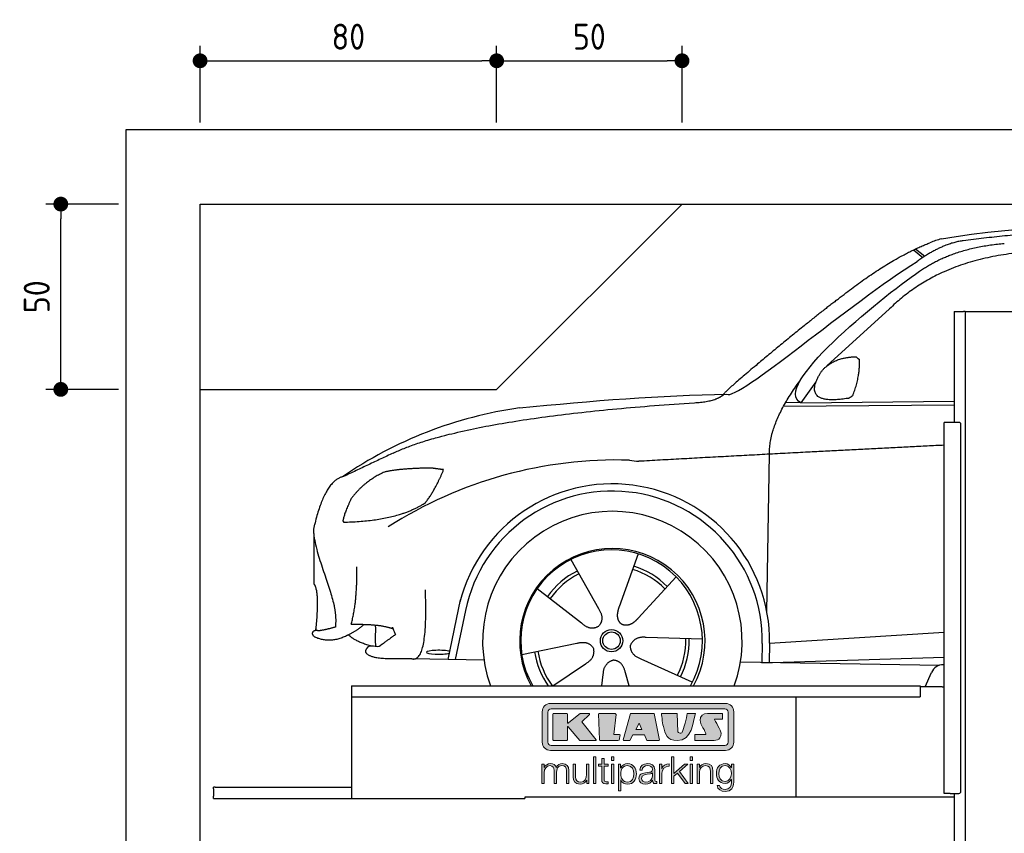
# Model space of a CAD drawing. Header units: millimetres. Extents: x -287 to 6264, y -493 to 3898.
# Tile 2 of 3: x -287 to 2369, y 1702 to 3898. Entities that reach past the tile are written whole.
import ezdxf

# ---------------------------------------------------------------- set-up
doc = ezdxf.new("R2010")
doc.units = ezdxf.units.MM
for name, color, linetype in [('4', 3, 'Continuous'), ('5', 3, 'Continuous'), ('Car', 10, 'Continuous'), ('Logo', 7, 'Continuous')]:
    doc.layers.add(name, color=color, linetype=linetype)
doc.styles.get("Standard").update_dxf_attribs({"font": 'ISOCP.SHX'})
doc.dimstyles.new('GEN-ISO$0', dxfattribs={"dimscale": 20, "dimtxt": 3.5, "dimasz": 2, "dimexe": 2, "dimexo": 1, "dimgap": 1.5, "dimtad": 1, "dimdec": 1, "dimlfac": 0.1, "dimdsep": 46, "dimtxsty": 'Standard', "dimblk": 'PUNKT', "dimcen": 2, "dimclrd": 256, "dimclre": 256, "dimclrt": 2, "dimadec": 0, "dimazin": 0, "dimtp": 0.1, "dimtm": 0.1, "dimtfac": 0.71, "dimtdec": 1, "dimtmove": 2, "dimatfit": 3, "dimldrblk": 'PUNKT', "dimfxl": 0, "dimtolj": 1, "dimarcsym": 0})

# ---------------------------------------------------------------- blocks, each defined once
blk = doc.blocks.new('PUNKT')
at = {"layer": '4', "color": 0, "linetype": 'ByBlock'}
blk.add_line((-0.5, 0), (-1, 0), dxfattribs=at)
at = {"layer": '4', "color": 0, "linetype": 'ByBlock', "const_width": 0.5}
blk.add_lwpolyline([(-0.25, 0, 1), (0.25, 0, 1)], format="xyb", close=True, dxfattribs=at)
blk = doc.blocks.new('*D4')
at = {"layer": '5', "lineweight": -2}
for p, q in [((-20, 3400), (-215.7, 3400)), ((-175.7, 2940), (-175.7, 3360)), ((-20, 2900), (-215.7, 2900))]:
    blk.add_line(p, q, dxfattribs=at)
at = {"layer": 'DEFPOINTS', "color": 0}
for p in [(-175.7, 3400), (0, 3400), (0, 2900)]:
    blk.add_point(p, dxfattribs=at)
at = {"layer": '5', "lineweight": -2, "xscale": 40, "yscale": 40, "zscale": 40}
for p, rotation in [((-175.7, 3400), 90), ((-175.7, 2900), 270)]:
    blk.add_blockref('PUNKT', p, dxfattribs=dict(at, rotation=rotation))
at = {"layer": '5', "color": 2, "insert": (-240.7, 3150), "char_height": 70, "attachment_point": 5, "rotation": 90}
blk.add_mtext('\\A1;50', dxfattribs=at)
blk = doc.blocks.new('*D5')
at = {"layer": '5', "lineweight": -2}
for p, q in [((200, 3620), (200, 3826.7)), ((1000, 3620), (1000, 3826.7)), ((240, 3786.7), (960, 3786.7))]:
    blk.add_line(p, q, dxfattribs=at)
at = {"layer": 'DEFPOINTS', "color": 0}
for p in [(1000, 3786.7), (200, 3600), (1000, 3600)]:
    blk.add_point(p, dxfattribs=at)
at = {"layer": '5', "lineweight": -2, "xscale": 40, "yscale": 40, "zscale": 40, "rotation": 180}
blk.add_blockref('PUNKT', (200, 3786.7), dxfattribs=at)
at = {"layer": '5', "lineweight": -2, "xscale": 40, "yscale": 40, "zscale": 40}
blk.add_blockref('PUNKT', (1000, 3786.7), dxfattribs=at)
at = {"layer": '5', "color": 2, "insert": (600, 3851.7), "char_height": 70, "attachment_point": 5}
blk.add_mtext('\\A1;80', dxfattribs=at)
blk = doc.blocks.new('*D6')
at = {"layer": '5', "lineweight": -2}
for p, q in [((1000, 3620), (1000, 3826.7)), ((1500, 3620), (1500, 3826.7)), ((1040, 3786.7), (1460, 3786.7))]:
    blk.add_line(p, q, dxfattribs=at)
at = {"layer": 'DEFPOINTS', "color": 0}
for p in [(1500, 3786.7), (1000, 3600), (1500, 3600)]:
    blk.add_point(p, dxfattribs=at)
at = {"layer": '5', "lineweight": -2, "xscale": 40, "yscale": 40, "zscale": 40, "rotation": 180}
blk.add_blockref('PUNKT', (1000, 3786.7), dxfattribs=at)
at = {"layer": '5', "lineweight": -2, "xscale": 40, "yscale": 40, "zscale": 40}
blk.add_blockref('PUNKT', (1500, 3786.7), dxfattribs=at)
at = {"layer": '5', "color": 2, "insert": (1250, 3851.7), "char_height": 70, "attachment_point": 5}
blk.add_mtext('\\A1;50', dxfattribs=at)
blk = doc.blocks.new('KLAUS')
at = {"layer": 'Logo'}
h = blk.add_hatch(color=8, dxfattribs=at)
h.dxf.hatch_style = 2
edge = h.paths.add_edge_path()
edge.add_spline(control_points=[(3.6, 29.09), (2.88, 29.09), (2.3, 28.51), (2.3, 27.8), (2.3, 27.8), (2.3, 16.11), (2.3, 16.11), (2.3, 15.39), (2.88, 14.81), (3.6, 14.81), (3.6, 14.81), (71.16, 14.81), (71.16, 14.81), (71.88, 14.81), (72.46, 15.39), (72.46, 16.11), (72.46, 16.11), (72.46, 27.8), (72.46, 27.8), (72.46, 28.51), (71.88, 29.09), (71.16, 29.09), (71.16, 29.09), (3.6, 29.09), (3.6, 29.09), (3.6, 29.09), (3.6, 29.09), (3.6, 29.09)], knot_values=[0, 0, 0, 0, 1, 1, 1, 2, 2, 2, 3, 3, 3, 4, 4, 4, 5, 5, 5, 6, 6, 6, 7, 7, 7, 8, 8, 8, 9, 9, 9, 9], degree=3, periodic=0)
edge = h.paths.add_edge_path()
edge.add_spline(control_points=[(3.35, 31.23), (3.35, 31.23), (71.47, 31.23), (71.47, 31.23), (73.26, 31.23), (74.71, 29.77), (74.71, 27.99), (74.71, 27.99), (74.71, 16.17), (74.71, 16.17), (74.71, 14.38), (73.26, 12.93), (71.47, 12.93), (71.47, 12.93), (3.35, 12.93), (3.35, 12.93), (1.56, 12.93), (0.11, 14.38), (0.11, 16.17), (0.11, 16.17), (0.11, 27.99), (0.11, 27.99), (0.11, 29.77), (1.56, 31.23), (3.35, 31.23), (3.35, 31.23), (3.35, 31.23), (3.35, 31.23)], knot_values=[0, 0, 0, 0, 1, 1, 1, 2, 2, 2, 3, 3, 3, 4, 4, 4, 5, 5, 5, 6, 6, 6, 7, 7, 7, 8, 8, 8, 9, 9, 9, 9], degree=3, periodic=0)
h = blk.add_hatch(color=8, dxfattribs=at)
h.dxf.hatch_style = 2
edge = h.paths.add_edge_path()
edge.add_spline(control_points=[(4.5, 27.33), (4.5, 27.33), (9.7, 27.33), (9.7, 27.33), (9.84, 27.33), (9.96, 27.22), (9.96, 27.08), (9.96, 27.08), (9.96, 23.69), (9.96, 23.69), (9.96, 23.69), (9.94, 23.64), (10.04, 23.59), (10.14, 23.53), (10.2, 23.57), (10.2, 23.57), (10.2, 23.57), (10.51, 23.75), (10.51, 23.75), (10.51, 23.75), (14.94, 27.33), (14.94, 27.33), (14.94, 27.33), (18.41, 27.33), (18.41, 27.33), (18.41, 27.33), (18.49, 27.33), (18.56, 27.2), (18.65, 27.04), (18.53, 26.91), (18.53, 26.91), (18.53, 26.91), (15.49, 24.11), (15.49, 24.11), (15.49, 24.11), (21.14, 17.06), (21.14, 17.06), (21.14, 17.06), (21.13, 16.91), (21.13, 16.91), (21.08, 16.84), (20.99, 16.82), (20.99, 16.82), (20.99, 16.82), (14.7, 16.82), (14.7, 16.82), (14.7, 16.82), (10.26, 22.17), (10.26, 22.17), (10.26, 22.17), (10.19, 22.24), (10.08, 22.21), (9.97, 22.18), (9.96, 22.11), (9.96, 22.11), (9.96, 22.11), (9.96, 17.08), (9.96, 17.08), (9.96, 16.94), (9.84, 16.82), (9.7, 16.82), (9.7, 16.82), (4.5, 16.82), (4.5, 16.82), (4.36, 16.82), (4.25, 16.94), (4.25, 17.08), (4.25, 17.08), (4.25, 27.08), (4.25, 27.08), (4.25, 27.22), (4.36, 27.33), (4.5, 27.33), (4.5, 27.33), (4.5, 27.33), (4.5, 27.33)], knot_values=[0, 0, 0, 0, 1, 1, 1, 2, 2, 2, 3, 3, 3, 4, 4, 4, 5, 5, 5, 6, 6, 6, 7, 7, 7, 8, 8, 8, 9, 9, 9, 10, 10, 10, 11, 11, 11, 12, 12, 12, 13, 13, 13, 14, 14, 14, 15, 15, 15, 16, 16, 16, 17, 17, 17, 18, 18, 18, 19, 19, 19, 20, 20, 20, 21, 21, 21, 22, 22, 22, 23, 23, 23, 24, 24, 24, 25, 25, 25, 25], degree=3, periodic=0)
h = blk.add_hatch(color=8, dxfattribs=at)
h.dxf.hatch_style = 2
h.paths.add_polyline_path([(22.42, 17.06), (21.97, 27.15), (22.24, 27.33), (28.55, 27.33), (28.86, 26.97), (28.01, 19.08), (30.26, 19.07), (30.44, 18.95), (30.08, 16.95), (29.49, 16.82), (22.6, 16.82)])
h = blk.add_hatch(color=8, dxfattribs=at)
h.paths.add_polyline_path([(36.52, 21.01), (38.93, 21.01), (37.87, 23.57)])
h.paths.add_polyline_path([(34.52, 27.33), (43.65, 27.33), (45.76, 16.94), (45.57, 16.82), (40.83, 16.82), (39.89, 18.95), (35.42, 18.95), (34.27, 16.82), (31.78, 16.82), (31.66, 17)])
h = blk.add_hatch(color=8, dxfattribs=at)
h.dxf.hatch_style = 2
edge = h.paths.add_edge_path()
edge.add_spline(control_points=[(52.69, 27.32), (52.69, 27.32), (52.88, 20.14), (52.88, 20.14), (53.01, 19.89), (53.2, 19.77), (53.43, 19.71), (53.91, 19.59), (54.43, 19.57), (54.64, 20.03), (55.23, 21.34), (56.27, 25.45), (56.6, 27.33), (56.6, 27.33), (59.77, 27.33), (59.77, 27.33), (58.77, 23.9), (58.56, 16.82), (52.63, 16.76), (48.72, 16.72), (48.01, 19.35), (47.27, 22.24), (46.89, 23.68), (46.54, 27.33), (46.54, 27.33), (46.54, 27.33), (52.69, 27.32), (52.69, 27.32), (52.69, 27.32), (52.69, 27.32), (52.69, 27.32)], knot_values=[0, 0, 0, 0, 1, 1, 1, 2, 2, 2, 3, 3, 3, 4, 4, 4, 5, 5, 5, 6, 6, 6, 7, 7, 7, 8, 8, 8, 9, 9, 9, 10, 10, 10, 10], degree=3, periodic=0)
h = blk.add_hatch(color=8, dxfattribs=at)
h.dxf.hatch_style = 2
edge = h.paths.add_edge_path()
edge.add_spline(control_points=[(64.46, 27.33), (64.46, 27.33), (70.31, 27.33), (70.31, 27.33), (70.31, 26.52), (70.31, 26.02), (70.31, 25.12), (70.31, 25.12), (67.3, 25.12), (67.3, 25.12), (67.24, 25.04), (67.25, 25.11), (67.25, 24.91), (67.25, 24.88), (69.73, 20.38), (69.73, 19.57), (69.73, 16.4), (67.22, 16.81), (65.9, 16.82), (65.9, 16.82), (59.59, 16.82), (59.59, 16.82), (59.59, 17.76), (59.59, 18.23), (59.59, 19.14), (59.59, 19.14), (63.75, 19.14), (63.75, 19.14), (63.82, 19.22), (63.81, 19.11), (63.81, 19.31), (63.81, 20.32), (61.58, 23.06), (61.58, 24.63), (61.58, 26.33), (62.83, 27.34), (64.46, 27.33), (64.46, 27.33), (64.46, 27.33), (64.46, 27.33)], knot_values=[0, 0, 0, 0, 1, 1, 1, 2, 2, 2, 3, 3, 3, 4, 4, 4, 5, 5, 5, 6, 6, 6, 7, 7, 7, 8, 8, 8, 9, 9, 9, 10, 10, 10, 11, 11, 11, 12, 12, 12, 13, 13, 13, 13], degree=3, periodic=0)
h = blk.add_hatch(color=30, dxfattribs=at)
h.dxf.hatch_style = 2
edge = h.paths.add_edge_path()
edge.add_spline(control_points=[(0, 0), (0, 0), (0.92, 0), (0.92, 0), (0.92, 0), (0.92, 4.22), (0.92, 4.22), (0.94, 5.8), (1.58, 7), (3.18, 7), (4.35, 7), (4.77, 6.15), (4.76, 5.12), (4.76, 5.12), (4.76, 0), (4.76, 0), (4.76, 0), (5.68, 0), (5.68, 0), (5.68, 0), (5.68, 4.27), (5.68, 4.27), (5.68, 5.68), (6.14, 7), (7.73, 7), (9.05, 7), (9.52, 6.32), (9.52, 5.08), (9.52, 5.08), (9.52, 0), (9.52, 0), (9.52, 0), (10.44, 0), (10.44, 0), (10.44, 0), (10.44, 5.12), (10.44, 5.12), (10.44, 6.91), (9.59, 7.77), (7.94, 7.77), (6.94, 7.77), (5.99, 7.29), (5.54, 6.3), (5.26, 7.29), (4.36, 7.77), (3.37, 7.77), (2.17, 7.77), (1.38, 7.19), (0.89, 6.28), (0.89, 6.28), (0.85, 6.28), (0.85, 6.28), (0.85, 6.28), (0.85, 7.55), (0.85, 7.55), (0.85, 7.55), (0, 7.55), (0, 7.55), (0, 7.55), (0, 0), (0, 0), (0, 0), (0, 0), (0, 0)], knot_values=[0, 0, 0, 0, 1, 1, 1, 2, 2, 2, 3, 3, 3, 4, 4, 4, 5, 5, 5, 6, 6, 6, 7, 7, 7, 8, 8, 8, 9, 9, 9, 10, 10, 10, 11, 11, 11, 12, 12, 12, 13, 13, 13, 14, 14, 14, 15, 15, 15, 16, 16, 16, 17, 17, 17, 18, 18, 18, 19, 19, 19, 20, 20, 20, 21, 21, 21, 21], degree=3, periodic=0)
h = blk.add_hatch(color=30, dxfattribs=at)
h.dxf.hatch_style = 2
h.paths.add_polyline_path([(20.07, 0), (20.99, 0), (20.99, 10.45), (20.07, 10.45)])
h = blk.add_hatch(color=30, dxfattribs=at)
h.dxf.hatch_style = 2
edge = h.paths.add_edge_path()
edge.add_spline(control_points=[(24.22, 9.82), (24.22, 9.82), (23.3, 9.82), (23.3, 9.82), (23.3, 9.82), (23.3, 7.55), (23.3, 7.55), (23.3, 7.55), (21.98, 7.55), (21.98, 7.55), (21.98, 7.55), (21.98, 6.78), (21.98, 6.78), (21.98, 6.78), (23.3, 6.78), (23.3, 6.78), (23.3, 6.78), (23.3, 1.61), (23.3, 1.61), (23.28, 0.32), (23.71, -0.09), (24.94, -0.09), (25.22, -0.09), (25.48, -0.06), (25.76, -0.06), (25.76, -0.06), (25.76, 0.73), (25.76, 0.73), (25.5, 0.7), (25.23, 0.69), (24.97, 0.69), (24.31, 0.73), (24.22, 1.08), (24.22, 1.68), (24.22, 1.68), (24.22, 6.78), (24.22, 6.78), (24.22, 6.78), (25.76, 6.78), (25.76, 6.78), (25.76, 6.78), (25.76, 7.55), (25.76, 7.55), (25.76, 7.55), (24.22, 7.55), (24.22, 7.55), (24.22, 7.55), (24.22, 9.82), (24.22, 9.82), (24.22, 9.82), (24.22, 9.82), (24.22, 9.82)], knot_values=[0, 0, 0, 0, 1, 1, 1, 2, 2, 2, 3, 3, 3, 4, 4, 4, 5, 5, 5, 6, 6, 6, 7, 7, 7, 8, 8, 8, 9, 9, 9, 10, 10, 10, 11, 11, 11, 12, 12, 12, 13, 13, 13, 14, 14, 14, 15, 15, 15, 16, 16, 16, 17, 17, 17, 17], degree=3, periodic=0)
h = blk.add_hatch(color=30, dxfattribs=at)
h.paths.add_polyline_path([(27.1, 0), (28.03, 0), (28.03, 7.55), (27.1, 7.55)])
h.paths.add_polyline_path([(27.1, 8.98), (28.03, 8.98), (28.03, 10.45), (27.1, 10.45)])
h = blk.add_hatch(color=30, dxfattribs=at)
edge = h.paths.add_edge_path()
edge.add_spline(control_points=[(35.84, 3.78), (35.84, 2.21), (35.12, 0.56), (33.37, 0.56), (31.4, 0.56), (30.72, 2.21), (30.72, 3.78), (30.72, 5.49), (31.33, 7), (33.37, 7), (35.12, 7), (35.84, 5.34), (35.84, 3.78), (35.84, 3.78), (35.84, 3.78), (35.84, 3.78)], knot_values=[0, 0, 0, 0, 1, 1, 1, 2, 2, 2, 3, 3, 3, 4, 4, 4, 5, 5, 5, 5], degree=3, periodic=0)
edge = h.paths.add_edge_path()
edge.add_spline(control_points=[(29.79, -2.8), (29.79, -2.8), (30.72, -2.8), (30.72, -2.8), (30.72, -2.8), (30.72, 1.43), (30.72, 1.43), (30.72, 1.43), (30.74, 1.43), (30.74, 1.43), (31.14, 0.35), (32.24, -0.22), (33.37, -0.22), (35.66, -0.22), (36.76, 1.64), (36.76, 3.78), (36.76, 5.91), (35.66, 7.77), (33.37, 7.77), (32.15, 7.77), (31.1, 7.14), (30.67, 6.12), (30.67, 6.12), (30.64, 6.12), (30.64, 6.12), (30.64, 6.12), (30.64, 7.55), (30.64, 7.55), (30.64, 7.55), (29.79, 7.55), (29.79, 7.55), (29.79, 7.55), (29.79, -2.8), (29.79, -2.8), (29.79, -2.8), (29.79, -2.8), (29.79, -2.8)], knot_values=[0, 0, 0, 0, 1, 1, 1, 2, 2, 2, 3, 3, 3, 4, 4, 4, 5, 5, 5, 6, 6, 6, 7, 7, 7, 8, 8, 8, 9, 9, 9, 10, 10, 10, 11, 11, 11, 12, 12, 12, 12], degree=3, periodic=0)
h = blk.add_hatch(color=30, dxfattribs=at)
edge = h.paths.add_edge_path()
edge.add_spline(control_points=[(43.03, 2.93), (43.04, 1.45), (41.8, 0.56), (40.39, 0.56), (39.53, 0.56), (38.71, 1.13), (38.71, 2.05), (38.71, 3.53), (40.66, 3.51), (42.22, 3.79), (42.47, 3.84), (42.88, 3.91), (43, 4.13), (43, 4.13), (43.03, 4.13), (43.03, 4.13), (43.03, 4.13), (43.03, 2.93), (43.03, 2.93), (43.03, 2.93), (43.03, 2.93), (43.03, 2.93)], knot_values=[0, 0, 0, 0, 1, 1, 1, 2, 2, 2, 3, 3, 3, 4, 4, 4, 5, 5, 5, 6, 6, 6, 7, 7, 7, 7], degree=3, periodic=0)
edge = h.paths.add_edge_path()
edge.add_spline(control_points=[(39.03, 5.24), (39.06, 6.47), (39.91, 7), (41.05, 7), (42.14, 7), (43.03, 6.69), (43.03, 5.45), (43.03, 4.61), (42.6, 4.51), (41.84, 4.42), (39.85, 4.19), (37.79, 4.11), (37.79, 1.99), (37.79, 0.47), (38.93, -0.22), (40.32, -0.22), (41.77, -0.22), (42.43, 0.34), (43.07, 1.32), (43.07, 1.32), (43.1, 1.32), (43.1, 1.32), (43.1, 0.53), (43.25, 0), (44.19, 0), (44.43, 0), (44.58, 0.01), (44.79, 0.06), (44.79, 0.06), (44.79, 0.83), (44.79, 0.83), (44.71, 0.81), (44.6, 0.78), (44.49, 0.78), (44.13, 0.78), (43.95, 0.98), (43.95, 1.33), (43.95, 1.33), (43.95, 5.34), (43.95, 5.34), (43.95, 7.36), (42.5, 7.77), (41.17, 7.77), (39.44, 7.77), (38.2, 7.01), (38.11, 5.24), (38.11, 5.24), (39.03, 5.24), (39.03, 5.24), (39.03, 5.24), (39.03, 5.24), (39.03, 5.24)], knot_values=[0, 0, 0, 0, 1, 1, 1, 2, 2, 2, 3, 3, 3, 4, 4, 4, 5, 5, 5, 6, 6, 6, 7, 7, 7, 8, 8, 8, 9, 9, 9, 10, 10, 10, 11, 11, 11, 12, 12, 12, 13, 13, 13, 14, 14, 14, 15, 15, 15, 16, 16, 16, 17, 17, 17, 17], degree=3, periodic=0)
h = blk.add_hatch(color=30, dxfattribs=at)
h.dxf.hatch_style = 2
edge = h.paths.add_edge_path()
edge.add_spline(control_points=[(45.79, 0), (45.79, 0), (46.71, 0), (46.71, 0), (46.71, 0), (46.71, 4.03), (46.71, 4.03), (46.71, 5.59), (47.85, 6.82), (49.52, 6.73), (49.52, 6.73), (49.52, 7.66), (49.52, 7.66), (48.16, 7.72), (47.14, 7), (46.67, 5.78), (46.67, 5.78), (46.64, 5.78), (46.64, 5.78), (46.64, 5.78), (46.64, 7.55), (46.64, 7.55), (46.64, 7.55), (45.79, 7.55), (45.79, 7.55), (45.79, 7.55), (45.79, 0), (45.79, 0), (45.79, 0), (45.79, 0), (45.79, 0)], knot_values=[0, 0, 0, 0, 1, 1, 1, 2, 2, 2, 3, 3, 3, 4, 4, 4, 5, 5, 5, 6, 6, 6, 7, 7, 7, 8, 8, 8, 9, 9, 9, 10, 10, 10, 10], degree=3, periodic=0)
h = blk.add_hatch(color=30, dxfattribs=at)
h.dxf.hatch_style = 2
h.paths.add_polyline_path([(50.4, 0), (51.32, 0), (51.32, 2.87), (52.82, 4.11), (55.8, 0), (56.96, 0), (53.52, 4.76), (56.74, 7.55), (55.51, 7.55), (51.32, 3.89), (51.32, 10.45), (50.4, 10.45)])
h = blk.add_hatch(color=30, dxfattribs=at)
h.paths.add_polyline_path([(57.74, 0), (58.66, 0), (58.66, 7.55), (57.74, 7.55)])
h.paths.add_polyline_path([(57.74, 8.98), (58.66, 8.98), (58.66, 10.45), (57.74, 10.45)])
h = blk.add_hatch(color=30, dxfattribs=at)
h.dxf.hatch_style = 2
edge = h.paths.add_edge_path()
edge.add_spline(control_points=[(60.41, 0), (60.41, 0), (61.33, 0), (61.33, 0), (61.33, 0), (61.33, 4.41), (61.33, 4.41), (61.36, 5.89), (62.24, 7), (63.7, 7), (65.2, 7), (65.62, 6.02), (65.62, 4.71), (65.62, 4.71), (65.62, 0), (65.62, 0), (65.62, 0), (66.54, 0), (66.54, 0), (66.54, 0), (66.54, 4.86), (66.54, 4.86), (66.54, 6.66), (65.9, 7.77), (63.78, 7.77), (62.71, 7.77), (61.7, 7.16), (61.36, 6.25), (61.36, 6.25), (61.33, 6.25), (61.33, 6.25), (61.33, 6.25), (61.33, 7.55), (61.33, 7.55), (61.33, 7.55), (60.41, 7.55), (60.41, 7.55), (60.41, 7.55), (60.41, 0), (60.41, 0), (60.41, 0), (60.41, 0), (60.41, 0)], knot_values=[0, 0, 0, 0, 1, 1, 1, 2, 2, 2, 3, 3, 3, 4, 4, 4, 5, 5, 5, 6, 6, 6, 7, 7, 7, 8, 8, 8, 9, 9, 9, 10, 10, 10, 11, 11, 11, 12, 12, 12, 13, 13, 13, 14, 14, 14, 14], degree=3, periodic=0)
h = blk.add_hatch(color=30, dxfattribs=at)
edge = h.paths.add_edge_path()
edge.add_spline(control_points=[(71.32, 0.86), (69.62, 0.86), (68.83, 2.34), (68.83, 3.86), (68.83, 5.43), (69.56, 7), (71.32, 7), (73.06, 7), (73.75, 5.34), (73.75, 3.86), (73.75, 2.33), (72.91, 0.86), (71.32, 0.86), (71.32, 0.86), (71.32, 0.86), (71.32, 0.86)], knot_values=[0, 0, 0, 0, 1, 1, 1, 2, 2, 2, 3, 3, 3, 4, 4, 4, 5, 5, 5, 5], degree=3, periodic=0)
edge = h.paths.add_edge_path()
edge.add_spline(control_points=[(74.67, 7.55), (74.67, 7.55), (73.75, 7.55), (73.75, 7.55), (73.75, 7.55), (73.75, 6.25), (73.75, 6.25), (73.75, 6.25), (73.72, 6.25), (73.72, 6.25), (73.35, 7.09), (72.41, 7.77), (71.32, 7.77), (69.13, 7.77), (67.9, 6.05), (67.9, 3.97), (67.9, 1.82), (68.9, 0.09), (71.32, 0.09), (72.4, 0.09), (73.29, 0.72), (73.72, 1.64), (73.72, 1.64), (73.75, 1.64), (73.75, 1.64), (73.75, 1.64), (73.75, 0.61), (73.75, 0.61), (73.75, -1.23), (73.01, -2.24), (71.32, -2.24), (70.29, -2.24), (69.31, -1.85), (69.1, -0.73), (69.1, -0.73), (68.18, -0.73), (68.18, -0.73), (68.31, -2.34), (69.81, -3.02), (71.32, -3.02), (73.79, -3.02), (74.65, -1.64), (74.67, 0.61), (74.67, 0.61), (74.67, 7.55), (74.67, 7.55), (74.67, 7.55), (74.67, 7.55), (74.67, 7.55)], knot_values=[0, 0, 0, 0, 1, 1, 1, 2, 2, 2, 3, 3, 3, 4, 4, 4, 5, 5, 5, 6, 6, 6, 7, 7, 7, 8, 8, 8, 9, 9, 9, 10, 10, 10, 11, 11, 11, 12, 12, 12, 13, 13, 13, 14, 14, 14, 15, 15, 15, 16, 16, 16, 16], degree=3, periodic=0)
h = blk.add_hatch(color=30, dxfattribs=at)
h.dxf.hatch_style = 2
edge = h.paths.add_edge_path()
edge.add_spline(control_points=[(18.31, 7.55), (18.31, 7.55), (17.39, 7.55), (17.39, 7.55), (17.39, 7.55), (17.39, 3.59), (17.39, 3.59), (17.39, 2.05), (16.7, 0.56), (15.12, 0.56), (13.66, 0.56), (13.15, 1.27), (13.1, 2.64), (13.1, 2.64), (13.1, 7.55), (13.1, 7.55), (13.1, 7.55), (12.18, 7.55), (12.18, 7.55), (12.18, 7.55), (12.18, 2.65), (12.18, 2.65), (12.18, 0.89), (12.93, -0.22), (14.83, -0.22), (15.96, -0.22), (16.95, 0.35), (17.44, 1.36), (17.44, 1.36), (17.47, 1.36), (17.47, 1.36), (17.47, 1.36), (17.47, 0), (17.47, 0), (17.47, 0), (18.31, 0), (18.31, 0), (18.31, 0), (18.31, 7.55), (18.31, 7.55), (18.31, 7.55), (18.31, 7.55), (18.31, 7.55)], knot_values=[0, 0, 0, 0, 1, 1, 1, 2, 2, 2, 3, 3, 3, 4, 4, 4, 5, 5, 5, 6, 6, 6, 7, 7, 7, 8, 8, 8, 9, 9, 9, 10, 10, 10, 11, 11, 11, 12, 12, 12, 13, 13, 13, 14, 14, 14, 14], degree=3, periodic=0)
at = {"layer": 'Logo', "lineweight": 0}
for points in [[(22.42, 17.06), (21.97, 27.15), (22.24, 27.33), (28.55, 27.33), (28.86, 26.97), (28.01, 19.08), (30.26, 19.07), (30.44, 18.95), (30.08, 16.95), (29.49, 16.82), (22.6, 16.82), (22.42, 17.06), (22.42, 17.06)], [(34.52, 27.33), (43.65, 27.33), (45.76, 16.94), (45.57, 16.82), (40.83, 16.82), (39.89, 18.95), (35.42, 18.95), (34.27, 16.82), (31.78, 16.82), (31.66, 17), (34.52, 27.33), (34.52, 27.33)], [(36.52, 21.01), (38.93, 21.01), (37.87, 23.57), (36.52, 21.01), (36.52, 21.01)], [(20.07, 0), (20.99, 0), (20.99, 10.45), (20.07, 10.45), (20.07, 0), (20.07, 0)], [(27.1, 8.98), (28.03, 8.98), (28.03, 10.45), (27.1, 10.45), (27.1, 8.98), (27.1, 8.98)], [(50.4, 0), (51.32, 0), (51.32, 2.87), (52.82, 4.11), (55.8, 0), (56.96, 0), (53.52, 4.76), (56.74, 7.55), (55.51, 7.55), (51.32, 3.89), (51.32, 10.45), (50.4, 10.45), (50.4, 0), (50.4, 0)], [(57.74, 8.98), (58.66, 8.98), (58.66, 10.45), (57.74, 10.45), (57.74, 8.98), (57.74, 8.98)], [(27.1, 0), (28.03, 0), (28.03, 7.55), (27.1, 7.55), (27.1, 0), (27.1, 0)], [(57.74, 0), (58.66, 0), (58.66, 7.55), (57.74, 7.55), (57.74, 0), (57.74, 0)]]:
    blk.add_lwpolyline(points, dxfattribs=at)
for points, knots in [([(3.35, 31.23), (3.35, 31.23), (71.47, 31.23), (71.47, 31.23), (73.26, 31.23), (74.71, 29.77), (74.71, 27.99), (74.71, 27.99), (74.71, 16.17), (74.71, 16.17), (74.71, 14.38), (73.26, 12.93), (71.47, 12.93), (71.47, 12.93), (3.35, 12.93), (3.35, 12.93), (1.56, 12.93), (0.11, 14.38), (0.11, 16.17), (0.11, 16.17), (0.11, 27.99), (0.11, 27.99), (0.11, 29.77), (1.56, 31.23), (3.35, 31.23), (3.35, 31.23), (3.35, 31.23), (3.35, 31.23)], [0, 0, 0, 0, 1, 1, 1, 2, 2, 2, 3, 3, 3, 4, 4, 4, 5, 5, 5, 6, 6, 6, 7, 7, 7, 8, 8, 8, 9, 9, 9, 9]), ([(3.6, 29.09), (2.88, 29.09), (2.3, 28.51), (2.3, 27.8), (2.3, 27.8), (2.3, 16.11), (2.3, 16.11), (2.3, 15.39), (2.88, 14.81), (3.6, 14.81), (3.6, 14.81), (71.16, 14.81), (71.16, 14.81), (71.88, 14.81), (72.46, 15.39), (72.46, 16.11), (72.46, 16.11), (72.46, 27.8), (72.46, 27.8), (72.46, 28.51), (71.88, 29.09), (71.16, 29.09), (71.16, 29.09), (3.6, 29.09), (3.6, 29.09), (3.6, 29.09), (3.6, 29.09), (3.6, 29.09)], [0, 0, 0, 0, 1, 1, 1, 2, 2, 2, 3, 3, 3, 4, 4, 4, 5, 5, 5, 6, 6, 6, 7, 7, 7, 8, 8, 8, 9, 9, 9, 9]), ([(4.5, 27.33), (4.5, 27.33), (9.7, 27.33), (9.7, 27.33), (9.84, 27.33), (9.96, 27.22), (9.96, 27.08), (9.96, 27.08), (9.96, 23.69), (9.96, 23.69), (9.96, 23.69), (9.94, 23.64), (10.04, 23.59), (10.14, 23.53), (10.2, 23.57), (10.2, 23.57), (10.2, 23.57), (10.51, 23.75), (10.51, 23.75), (10.51, 23.75), (14.94, 27.33), (14.94, 27.33), (14.94, 27.33), (18.41, 27.33), (18.41, 27.33), (18.41, 27.33), (18.49, 27.33), (18.56, 27.2), (18.65, 27.04), (18.53, 26.91), (18.53, 26.91), (18.53, 26.91), (15.49, 24.11), (15.49, 24.11), (15.49, 24.11), (21.14, 17.06), (21.14, 17.06), (21.14, 17.06), (21.13, 16.91), (21.13, 16.91), (21.08, 16.84), (20.99, 16.82), (20.99, 16.82), (20.99, 16.82), (14.7, 16.82), (14.7, 16.82), (14.7, 16.82), (10.26, 22.17), (10.26, 22.17), (10.26, 22.17), (10.19, 22.24), (10.08, 22.21), (9.97, 22.18), (9.96, 22.11), (9.96, 22.11), (9.96, 22.11), (9.96, 17.08), (9.96, 17.08), (9.96, 16.94), (9.84, 16.82), (9.7, 16.82), (9.7, 16.82), (4.5, 16.82), (4.5, 16.82), (4.36, 16.82), (4.25, 16.94), (4.25, 17.08), (4.25, 17.08), (4.25, 27.08), (4.25, 27.08), (4.25, 27.22), (4.36, 27.33), (4.5, 27.33), (4.5, 27.33), (4.5, 27.33), (4.5, 27.33)], [0, 0, 0, 0, 1, 1, 1, 2, 2, 2, 3, 3, 3, 4, 4, 4, 5, 5, 5, 6, 6, 6, 7, 7, 7, 8, 8, 8, 9, 9, 9, 10, 10, 10, 11, 11, 11, 12, 12, 12, 13, 13, 13, 14, 14, 14, 15, 15, 15, 16, 16, 16, 17, 17, 17, 18, 18, 18, 19, 19, 19, 20, 20, 20, 21, 21, 21, 22, 22, 22, 23, 23, 23, 24, 24, 24, 25, 25, 25, 25]), ([(52.69, 27.32), (52.69, 27.32), (52.88, 20.14), (52.88, 20.14), (53.01, 19.89), (53.2, 19.77), (53.43, 19.71), (53.91, 19.59), (54.43, 19.57), (54.64, 20.03), (55.23, 21.34), (56.27, 25.45), (56.6, 27.33), (56.6, 27.33), (59.77, 27.33), (59.77, 27.33), (58.77, 23.9), (58.56, 16.82), (52.63, 16.76), (48.72, 16.72), (48.01, 19.35), (47.27, 22.24), (46.89, 23.68), (46.54, 27.33), (46.54, 27.33), (46.54, 27.33), (52.69, 27.32), (52.69, 27.32), (52.69, 27.32), (52.69, 27.32), (52.69, 27.32)], [0, 0, 0, 0, 1, 1, 1, 2, 2, 2, 3, 3, 3, 4, 4, 4, 5, 5, 5, 6, 6, 6, 7, 7, 7, 8, 8, 8, 9, 9, 9, 10, 10, 10, 10]), ([(64.46, 27.33), (64.46, 27.33), (70.31, 27.33), (70.31, 27.33), (70.31, 26.52), (70.31, 26.02), (70.31, 25.12), (70.31, 25.12), (67.3, 25.12), (67.3, 25.12), (67.24, 25.04), (67.25, 25.11), (67.25, 24.91), (67.25, 24.88), (69.73, 20.38), (69.73, 19.57), (69.73, 16.4), (67.22, 16.81), (65.9, 16.82), (65.9, 16.82), (59.59, 16.82), (59.59, 16.82), (59.59, 17.76), (59.59, 18.23), (59.59, 19.14), (59.59, 19.14), (63.75, 19.14), (63.75, 19.14), (63.82, 19.22), (63.81, 19.11), (63.81, 19.31), (63.81, 20.32), (61.58, 23.06), (61.58, 24.63), (61.58, 26.33), (62.83, 27.34), (64.46, 27.33), (64.46, 27.33), (64.46, 27.33), (64.46, 27.33)], [0, 0, 0, 0, 1, 1, 1, 2, 2, 2, 3, 3, 3, 4, 4, 4, 5, 5, 5, 6, 6, 6, 7, 7, 7, 8, 8, 8, 9, 9, 9, 10, 10, 10, 11, 11, 11, 12, 12, 12, 13, 13, 13, 13]), ([(0, 0), (0, 0), (0.92, 0), (0.92, 0), (0.92, 0), (0.92, 4.22), (0.92, 4.22), (0.94, 5.8), (1.58, 7), (3.18, 7), (4.35, 7), (4.77, 6.15), (4.76, 5.12), (4.76, 5.12), (4.76, 0), (4.76, 0), (4.76, 0), (5.68, 0), (5.68, 0), (5.68, 0), (5.68, 4.27), (5.68, 4.27), (5.68, 5.68), (6.14, 7), (7.73, 7), (9.05, 7), (9.52, 6.32), (9.52, 5.08), (9.52, 5.08), (9.52, 0), (9.52, 0), (9.52, 0), (10.44, 0), (10.44, 0), (10.44, 0), (10.44, 5.12), (10.44, 5.12), (10.44, 6.91), (9.59, 7.77), (7.94, 7.77), (6.94, 7.77), (5.99, 7.29), (5.54, 6.3), (5.26, 7.29), (4.36, 7.77), (3.37, 7.77), (2.17, 7.77), (1.38, 7.19), (0.89, 6.28), (0.89, 6.28), (0.85, 6.28), (0.85, 6.28), (0.85, 6.28), (0.85, 7.55), (0.85, 7.55), (0.85, 7.55), (0, 7.55), (0, 7.55), (0, 7.55), (0, 0), (0, 0), (0, 0), (0, 0), (0, 0)], [0, 0, 0, 0, 1, 1, 1, 2, 2, 2, 3, 3, 3, 4, 4, 4, 5, 5, 5, 6, 6, 6, 7, 7, 7, 8, 8, 8, 9, 9, 9, 10, 10, 10, 11, 11, 11, 12, 12, 12, 13, 13, 13, 14, 14, 14, 15, 15, 15, 16, 16, 16, 17, 17, 17, 18, 18, 18, 19, 19, 19, 20, 20, 20, 21, 21, 21, 21]), ([(24.22, 9.82), (24.22, 9.82), (23.3, 9.82), (23.3, 9.82), (23.3, 9.82), (23.3, 7.55), (23.3, 7.55), (23.3, 7.55), (21.98, 7.55), (21.98, 7.55), (21.98, 7.55), (21.98, 6.78), (21.98, 6.78), (21.98, 6.78), (23.3, 6.78), (23.3, 6.78), (23.3, 6.78), (23.3, 1.61), (23.3, 1.61), (23.28, 0.32), (23.71, -0.09), (24.94, -0.09), (25.22, -0.09), (25.48, -0.06), (25.76, -0.06), (25.76, -0.06), (25.76, 0.73), (25.76, 0.73), (25.5, 0.7), (25.23, 0.69), (24.97, 0.69), (24.31, 0.73), (24.22, 1.08), (24.22, 1.68), (24.22, 1.68), (24.22, 6.78), (24.22, 6.78), (24.22, 6.78), (25.76, 6.78), (25.76, 6.78), (25.76, 6.78), (25.76, 7.55), (25.76, 7.55), (25.76, 7.55), (24.22, 7.55), (24.22, 7.55), (24.22, 7.55), (24.22, 9.82), (24.22, 9.82), (24.22, 9.82), (24.22, 9.82), (24.22, 9.82)], [0, 0, 0, 0, 1, 1, 1, 2, 2, 2, 3, 3, 3, 4, 4, 4, 5, 5, 5, 6, 6, 6, 7, 7, 7, 8, 8, 8, 9, 9, 9, 10, 10, 10, 11, 11, 11, 12, 12, 12, 13, 13, 13, 14, 14, 14, 15, 15, 15, 16, 16, 16, 17, 17, 17, 17]), ([(29.79, -2.8), (29.79, -2.8), (30.72, -2.8), (30.72, -2.8), (30.72, -2.8), (30.72, 1.43), (30.72, 1.43), (30.72, 1.43), (30.74, 1.43), (30.74, 1.43), (31.14, 0.35), (32.24, -0.22), (33.37, -0.22), (35.66, -0.22), (36.76, 1.64), (36.76, 3.78), (36.76, 5.91), (35.66, 7.77), (33.37, 7.77), (32.15, 7.77), (31.1, 7.14), (30.67, 6.12), (30.67, 6.12), (30.64, 6.12), (30.64, 6.12), (30.64, 6.12), (30.64, 7.55), (30.64, 7.55), (30.64, 7.55), (29.79, 7.55), (29.79, 7.55), (29.79, 7.55), (29.79, -2.8), (29.79, -2.8), (29.79, -2.8), (29.79, -2.8), (29.79, -2.8)], [0, 0, 0, 0, 1, 1, 1, 2, 2, 2, 3, 3, 3, 4, 4, 4, 5, 5, 5, 6, 6, 6, 7, 7, 7, 8, 8, 8, 9, 9, 9, 10, 10, 10, 11, 11, 11, 12, 12, 12, 12]), ([(39.03, 5.24), (39.06, 6.47), (39.91, 7), (41.05, 7), (42.14, 7), (43.03, 6.69), (43.03, 5.45), (43.03, 4.61), (42.6, 4.51), (41.84, 4.42), (39.85, 4.19), (37.79, 4.11), (37.79, 1.99), (37.79, 0.47), (38.93, -0.22), (40.32, -0.22), (41.77, -0.22), (42.43, 0.34), (43.07, 1.32), (43.07, 1.32), (43.1, 1.32), (43.1, 1.32), (43.1, 0.53), (43.25, 0), (44.19, 0), (44.43, 0), (44.58, 0.01), (44.79, 0.06), (44.79, 0.06), (44.79, 0.83), (44.79, 0.83), (44.71, 0.81), (44.6, 0.78), (44.49, 0.78), (44.13, 0.78), (43.95, 0.98), (43.95, 1.33), (43.95, 1.33), (43.95, 5.34), (43.95, 5.34), (43.95, 7.36), (42.5, 7.77), (41.17, 7.77), (39.44, 7.77), (38.2, 7.01), (38.11, 5.24), (38.11, 5.24), (39.03, 5.24), (39.03, 5.24), (39.03, 5.24), (39.03, 5.24), (39.03, 5.24)], [0, 0, 0, 0, 1, 1, 1, 2, 2, 2, 3, 3, 3, 4, 4, 4, 5, 5, 5, 6, 6, 6, 7, 7, 7, 8, 8, 8, 9, 9, 9, 10, 10, 10, 11, 11, 11, 12, 12, 12, 13, 13, 13, 14, 14, 14, 15, 15, 15, 16, 16, 16, 17, 17, 17, 17]), ([(45.79, 0), (45.79, 0), (46.71, 0), (46.71, 0), (46.71, 0), (46.71, 4.03), (46.71, 4.03), (46.71, 5.59), (47.85, 6.82), (49.52, 6.73), (49.52, 6.73), (49.52, 7.66), (49.52, 7.66), (48.16, 7.72), (47.14, 7), (46.67, 5.78), (46.67, 5.78), (46.64, 5.78), (46.64, 5.78), (46.64, 5.78), (46.64, 7.55), (46.64, 7.55), (46.64, 7.55), (45.79, 7.55), (45.79, 7.55), (45.79, 7.55), (45.79, 0), (45.79, 0), (45.79, 0), (45.79, 0), (45.79, 0)], [0, 0, 0, 0, 1, 1, 1, 2, 2, 2, 3, 3, 3, 4, 4, 4, 5, 5, 5, 6, 6, 6, 7, 7, 7, 8, 8, 8, 9, 9, 9, 10, 10, 10, 10]), ([(60.41, 0), (60.41, 0), (61.33, 0), (61.33, 0), (61.33, 0), (61.33, 4.41), (61.33, 4.41), (61.36, 5.89), (62.24, 7), (63.7, 7), (65.2, 7), (65.62, 6.02), (65.62, 4.71), (65.62, 4.71), (65.62, 0), (65.62, 0), (65.62, 0), (66.54, 0), (66.54, 0), (66.54, 0), (66.54, 4.86), (66.54, 4.86), (66.54, 6.66), (65.9, 7.77), (63.78, 7.77), (62.71, 7.77), (61.7, 7.16), (61.36, 6.25), (61.36, 6.25), (61.33, 6.25), (61.33, 6.25), (61.33, 6.25), (61.33, 7.55), (61.33, 7.55), (61.33, 7.55), (60.41, 7.55), (60.41, 7.55), (60.41, 7.55), (60.41, 0), (60.41, 0), (60.41, 0), (60.41, 0), (60.41, 0)], [0, 0, 0, 0, 1, 1, 1, 2, 2, 2, 3, 3, 3, 4, 4, 4, 5, 5, 5, 6, 6, 6, 7, 7, 7, 8, 8, 8, 9, 9, 9, 10, 10, 10, 11, 11, 11, 12, 12, 12, 13, 13, 13, 14, 14, 14, 14]), ([(74.67, 7.55), (74.67, 7.55), (73.75, 7.55), (73.75, 7.55), (73.75, 7.55), (73.75, 6.25), (73.75, 6.25), (73.75, 6.25), (73.72, 6.25), (73.72, 6.25), (73.35, 7.09), (72.41, 7.77), (71.32, 7.77), (69.13, 7.77), (67.9, 6.05), (67.9, 3.97), (67.9, 1.82), (68.9, 0.09), (71.32, 0.09), (72.4, 0.09), (73.29, 0.72), (73.72, 1.64), (73.72, 1.64), (73.75, 1.64), (73.75, 1.64), (73.75, 1.64), (73.75, 0.61), (73.75, 0.61), (73.75, -1.23), (73.01, -2.24), (71.32, -2.24), (70.29, -2.24), (69.31, -1.85), (69.1, -0.73), (69.1, -0.73), (68.18, -0.73), (68.18, -0.73), (68.31, -2.34), (69.81, -3.02), (71.32, -3.02), (73.79, -3.02), (74.65, -1.64), (74.67, 0.61), (74.67, 0.61), (74.67, 7.55), (74.67, 7.55), (74.67, 7.55), (74.67, 7.55), (74.67, 7.55)], [0, 0, 0, 0, 1, 1, 1, 2, 2, 2, 3, 3, 3, 4, 4, 4, 5, 5, 5, 6, 6, 6, 7, 7, 7, 8, 8, 8, 9, 9, 9, 10, 10, 10, 11, 11, 11, 12, 12, 12, 13, 13, 13, 14, 14, 14, 15, 15, 15, 16, 16, 16, 16]), ([(18.31, 7.55), (18.31, 7.55), (17.39, 7.55), (17.39, 7.55), (17.39, 7.55), (17.39, 3.59), (17.39, 3.59), (17.39, 2.05), (16.7, 0.56), (15.12, 0.56), (13.66, 0.56), (13.15, 1.27), (13.1, 2.64), (13.1, 2.64), (13.1, 7.55), (13.1, 7.55), (13.1, 7.55), (12.18, 7.55), (12.18, 7.55), (12.18, 7.55), (12.18, 2.65), (12.18, 2.65), (12.18, 0.89), (12.93, -0.22), (14.83, -0.22), (15.96, -0.22), (16.95, 0.35), (17.44, 1.36), (17.44, 1.36), (17.47, 1.36), (17.47, 1.36), (17.47, 1.36), (17.47, 0), (17.47, 0), (17.47, 0), (18.31, 0), (18.31, 0), (18.31, 0), (18.31, 7.55), (18.31, 7.55), (18.31, 7.55), (18.31, 7.55), (18.31, 7.55)], [0, 0, 0, 0, 1, 1, 1, 2, 2, 2, 3, 3, 3, 4, 4, 4, 5, 5, 5, 6, 6, 6, 7, 7, 7, 8, 8, 8, 9, 9, 9, 10, 10, 10, 11, 11, 11, 12, 12, 12, 13, 13, 13, 14, 14, 14, 14]), ([(35.84, 3.78), (35.84, 2.21), (35.12, 0.56), (33.37, 0.56), (31.4, 0.56), (30.72, 2.21), (30.72, 3.78), (30.72, 5.49), (31.33, 7), (33.37, 7), (35.12, 7), (35.84, 5.34), (35.84, 3.78), (35.84, 3.78), (35.84, 3.78), (35.84, 3.78)], [0, 0, 0, 0, 1, 1, 1, 2, 2, 2, 3, 3, 3, 4, 4, 4, 5, 5, 5, 5]), ([(43.03, 2.93), (43.04, 1.45), (41.8, 0.56), (40.39, 0.56), (39.53, 0.56), (38.71, 1.13), (38.71, 2.05), (38.71, 3.53), (40.66, 3.51), (42.22, 3.79), (42.47, 3.84), (42.88, 3.91), (43, 4.13), (43, 4.13), (43.03, 4.13), (43.03, 4.13), (43.03, 4.13), (43.03, 2.93), (43.03, 2.93), (43.03, 2.93), (43.03, 2.93), (43.03, 2.93)], [0, 0, 0, 0, 1, 1, 1, 2, 2, 2, 3, 3, 3, 4, 4, 4, 5, 5, 5, 6, 6, 6, 7, 7, 7, 7]), ([(71.32, 0.86), (69.62, 0.86), (68.83, 2.34), (68.83, 3.86), (68.83, 5.43), (69.56, 7), (71.32, 7), (73.06, 7), (73.75, 5.34), (73.75, 3.86), (73.75, 2.33), (72.91, 0.86), (71.32, 0.86), (71.32, 0.86), (71.32, 0.86), (71.32, 0.86)], [0, 0, 0, 0, 1, 1, 1, 2, 2, 2, 3, 3, 3, 4, 4, 4, 5, 5, 5, 5])]:
    blk.add_open_spline(points, degree=3, knots=knots, dxfattribs=at)

msp = doc.modelspace()

# ---------------------------------------------------------------- linework, layer by layer
for p, q in [((1000, 2900), (1500, 3400)), ((2234.07, 3110), (2244.07, 3110)), ((2234.07, 3110), (2234.07, 2811)), ((2244.07, 3110), (2259.07, 3110)), ((2264.07, 3110), (2259.07, 3110)), ((2264.07, 3110), (2274.07, 3110)), ((2264.07, 3110), (2264.07, 278.78)), ((2274.07, 3110), (2464.07, 3110)), ((200, 2900), (1000, 2900)), ((2223.07, 2811), (2207.07, 2811)), ((2207.07, 1861), (2207.07, 2811)), ((2207.07, 1853), (2207.07, 2810)), ((2247.07, 2811), (2223.07, 2811)), ((2252.07, 1816), (2252.07, 2806)), ((2252.07, 1815), (2252.07, 2805)), ((2204.96, 2157), (2207.07, 2157)), ((2155.82, 2097), (2172.89, 2136.03)), ((608.57, 2100), (2142.07, 2100)), ((608.57, 2100), (608.57, 1796)), ((2142.07, 2100), (2142.07, 2070)), ((2202.07, 2097), (2142.07, 2097)), ((2202.07, 2097), (2207.07, 2097)), ((608.57, 2070), (2142.07, 2070)), ((1807.07, 2070), (1807.07, 1800)), ((2207.07, 1810), (2207.07, 1853)), ((2207.07, 1811), (2207.07, 1853)), ((236, 1822), (236, 1827)), ((241, 1827), (236, 1827)), ((236, 1822), (236, 1802)), ((241, 1827), (608.57, 1827)), ((2223.07, 1810), (2207.07, 1810)), ((2223.07, 1810), (2247.07, 1810)), ((2234.07, 1810), (2234.07, 234.01)), ((236, 1796), (236, 1802)), ((236, 1796), (1076, 1796)), ((2234.07, 1800), (1076, 1800)), ((1076, 1800), (1076, 1796))]:
    msp.add_line(p, q)
msp.add_lwpolyline([(5600, 0), (5600, 3600), (0, 3600), (0, -200), (5600, -200), (5698.53, -200), (5718.66, -152.06), (5691.11, -84.27), (5726.08, -50.37), (5711.24, 0), (200, 0), (200, 3400), (5400, 3400), (5400, 0)])
for centre, radius, start, end in [((2247.07, 2806), 5, 0, 90), ((2204.96, 2122), 35, 90, 156.37062), ((2247.07, 1815), 5, 270, 0)]:
    msp.add_arc(centre, radius, start, end)
at = {"layer": 'Car'}
for p, q in [((2124.16, 3276.21), (2149.88, 3256.26)), ((2129.96, 3278.98), (2155.02, 3259.56)), ((2060.06, 3117.52), (1890.67, 2963.56)), ((1861.4, 2920.12), (1820.8, 2864.09)), ((1773.91, 2854.75), (2234.07, 2858.4)), ((1820.8, 2864.09), (1779.57, 2864.79)), ((1820.8, 2864.09), (2234.07, 2868.09)), ((1728.88, 2299.56), (1736.07, 2725.1)), ((507.2, 2502.88), (507.2, 2374.62)), ((1381.87, 2456.04), (1330.4, 2313.64)), ((1199.72, 2440.65), (1274.37, 2308.91)), ((1483.98, 2394.28), (1381.75, 2282.58)), ((1109.43, 2362.62), (1228.95, 2269.66)), ((868.86, 2171.31), (902.27, 2331.74)), ((915.98, 2303.48), (888.39, 2170.96)), ((1736.17, 2215.01), (2207.07, 2245.06)), ((1067.78, 2184.63), (1216.14, 2214.91)), ((1554.91, 2225.8), (1403.57, 2230.75)), ((1716.56, 2214.17), (1715.71, 2163.76)), ((1736.17, 2215.01), (1735.43, 2162.44)), ((965.85, 2169.58), (771.62, 2173.04)), ((1151.5, 2100), (1239.43, 2159.59)), ((1527.72, 2109.6), (1389.9, 2172.31)), ((1657.5, 2164.75), (2195.35, 2155.65)), ((1715.67, 2161.83), (2207.07, 2177.11)), ((1726.55, 2162.17), (1726.58, 2163.58)), ((1284.09, 2100), (1287.54, 2130.49)), ((1357.63, 2100), (1347.35, 2135.55))]:
    msp.add_line(p, q, dxfattribs=at)
for radius in [30.15, 23.62]:
    msp.add_circle((1309.94, 2221.84), radius, dxfattribs=at)
for centre, radius, start, end in [((2238.54, 3135.84), 174.5, 102.87362, 113.54005), ((1218.96, 1738.67), 1122.35, 98.03945, 124.43769), ((1323.58, 1568.32), 1141.19, 88.24876, 122.67118), ((1384.89, 2823.34), 117.37, 256.98552, 269.18838), ((1312.05, 2221), 424.16, 359.19082, 165.72893), ((1312.05, 2221), 404.56, 359.03154, 168.23743), ((1312.05, 2221), 350, 339.77408, 200.22592), ((1312.05, 2221), 250, 331.05225, 208.94775), ((1309.94, 2221.84), 245, 330.17812, 209.82188), ((1309.94, 2221.84), 209.64, 44.262, 73.39945), ((1309.94, 2221.84), 209.64, 116.262, 145.39945), ((1309.94, 2221.84), 200.65, 116.11518, 145.54628), ((1309.94, 2221.84), 200.65, 44.11518, 73.54628), ((1309.94, 2221.84), 200.65, 332.11518, 1.54628), ((1309.94, 2221.84), 209.64, 332.262, 1.39945), ((1309.94, 2221.84), 209.64, 188.262, 215.53412), ((1309.94, 2221.84), 200.65, 188.11518, 217.54628)]:
    msp.add_arc(centre, radius, start, end, dxfattribs=at)
msp.add_ellipse((844.18, 2190.73), major_axis=(33.6, 0), ratio=0.1572738, start_param=0.5134726, end_param=5.7042414, dxfattribs=at)
for points, degree in [([(2199.66, 3305.96), (2611.62, 3377.52), (3371.8, 3365.04), (4544.31, 3312.48)], 3), ([(2730.13, 3333.22), (2487.3, 3330.89), (2258.19, 3300.95)], 2), ([(1916.9, 3140.51), (2054.04, 3250.71), (2168.85, 3295.82)], 2), ([(2258.19, 3300.95), (2202.91, 3294.17), (2134.05, 3245.51)], 2), ([(2140.65, 3218.83), (2232.53, 3282.83), (2369.36, 3293.78)], 2), ([(2419.53, 3269.43), (2194.58, 3250.36), (2060.06, 3117.52)], 2), ([(1620.93, 2886.73), (1648.29, 2867.96), (1956.57, 3134.91), (2134.05, 3245.51)], 3), ([(1820.8, 2864.09), (1737.43, 2903.39), (2029.21, 3142.4), (2140.65, 3218.83)], 3), ([(1916.9, 3140.51), (1836.36, 3079.26), (1734.75, 2994.88), (1606.4, 2888.47), (1612.34, 2886.62)], 4), ([(1869.5, 2937.85), (1885.73, 2968.28), (1928.32, 2982.73)], 2), ([(1928.32, 2982.73), (1956.98, 2988.75), (1969.89, 2987.64)], 2), ([(1960.52, 2883.48), (1981.44, 2936.67), (1978.43, 2981.54)], 2), ([(1969.89, 2987.64), (1975.99, 2981.63), (1978.43, 2981.54)], 2), ([(1736.07, 2725.1), (1732.95, 2808.65), (1820.79, 2926.76)], 2), ([(1947.07, 2875.68), (1825.03, 2855.82), (1869.5, 2937.85)], 2), ([(1061.99, 2849.99), (1258.14, 2869.74), (1443.21, 2884.5), (1620.93, 2886.73)], 3), ([(1533.24, 2864.09), (1588.26, 2866.47), (1612.04, 2885.61)], 2), ([(1947.07, 2875.68), (1953.07, 2877.47), (1960.52, 2883.48)], 2), ([(720.87, 2728.14), (924.47, 2824.11), (1533.24, 2864.09)], 2), ([(2207.07, 2749.3), (1820.26, 2730.14), (1383.23, 2705.97)], 2), ([(720.87, 2728.14), (587.19, 2665.02)], 1), ([(824.15, 2687.81), (737.92, 2686.69), (697.28, 2676.89)], 2), ([(807.85, 2594.19), (835.39, 2629.93), (856.8, 2683.46)], 2), ([(856.8, 2683.46), (839.04, 2685.37), (824.15, 2687.81)], 2), ([(587.19, 2665.02), (537.12, 2654.69), (508.7, 2534.41)], 2), ([(697.28, 2676.89), (643.7, 2653.2), (607.6, 2605.36)], 2), ([(607.6, 2605.36), (587.18, 2562.22), (585.17, 2544.09)], 2), ([(586.45, 2541.8), (730.92, 2544.1), (807.85, 2594.19)], 2), ([(508.7, 2534.41), (490.54, 2488.57), (565.13, 2343.3), (568.79, 2305.84), (564.96, 2258.66)], 4), ([(585.17, 2544.09), (588.53, 2543.94), (586.45, 2541.8)], 2), ([(607.6, 2266.21), (624.55, 2326.59), (622.76, 2421.46)], 2), ([(507.2, 2374.62), (521.91, 2356.4), (512.05, 2254.02)], 2), ([(771.62, 2173.04), (815.51, 2162.42), (807.85, 2358.95)], 2), ([(1330.4, 2313.64), (1325.86, 2301.09), (1321.91, 2287.06), (1326.29, 2273.26), (1337.09, 2266.73)], 4), ([(1274.37, 2308.91), (1292.41, 2282.52), (1275.64, 2261.53)], 2), ([(564.96, 2258.66), (540.62, 2251.44), (518.96, 2248.23)], 2), ([(597.97, 2236.59), (623.89, 2249.04), (642.03, 2266.01)], 2), ([(607.6, 2266.21), (686.86, 2267.51), (720.87, 2254.02)], 2), ([(675.26, 2206.68), (669.95, 2213.46), (677.37, 2263.2), (671.31, 2264.24)], 3), ([(720.87, 2254.02), (715.28, 2267.03), (726.79, 2237.46)], 2), ([(1228.95, 2269.66), (1252.45, 2247.99), (1275.64, 2261.53)], 2), ([(1381.75, 2282.58), (1372.74, 2272.73), (1362.15, 2262.72), (1347.9, 2260.19), (1337.09, 2266.73)], 4), ([(510, 2231.27), (498.75, 2239.4), (506.75, 2248.6)], 2), ([(506.75, 2248.6), (510.14, 2249.76), (513.71, 2250.69)], 2), ([(597.97, 2236.59), (552.52, 2212.56), (510, 2231.27)], 2), ([(518.96, 2248.23), (512.64, 2249.6), (512.05, 2254.02)], 2), ([(659.37, 2208.14), (617.74, 2219.62), (600.42, 2237.79)], 2), ([(726.79, 2237.46), (725.54, 2237.84), (687.91, 2209.65)], 2), ([(1403.57, 2230.75), (1371.82, 2234.48), (1361.02, 2209.89)], 2), ([(651.22, 2202.74), (657.25, 2215.45), (676.07, 2200.77), (687.91, 2209.65)], 3), ([(1216.14, 2214.91), (1246.82, 2223.91), (1261.59, 2201.48)], 2), ([(1389.9, 2172.31), (1359.79, 2183.06), (1361.02, 2209.89)], 2), ([(1239.43, 2159.59), (1267.31, 2175.24), (1261.59, 2201.48)], 2), ([(1287.54, 2130.49), (1288.46, 2162.44), (1314.36, 2169.57)], 2), ([(1347.35, 2135.55), (1341.08, 2166.89), (1314.36, 2169.57)], 2)]:
    msp.add_open_spline(points, degree=degree, dxfattribs=at)
msp.add_open_spline([(771.62, 2173.04), (746.95, 2173.48), (691.33, 2169.42), (652.62, 2176.34), (642.83, 2192.82), (651.22, 2202.74)], degree=4, knots=[0, 0, 0, 0, 0, 0.5978658, 1, 1, 1, 1, 1], dxfattribs=at)

# ---------------------------------------------------------------- block references
at = {"layer": 'Logo', "xscale": 6.929133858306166, "yscale": 6.929133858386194, "zscale": 6.929133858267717, "rotation": 0.01107024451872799}
msp.add_blockref('KLAUS', (1122.1, 1836.25), dxfattribs=at)

# ---------------------------------------------------------------- dimensions: what is measured, and where the dimension line sits
at = {"layer": '5'}
for base, p1, p2, picture, middle in [((1000, 3786.65), (200, 3600), (1000, 3600), '*D5', (600, 3851.65)), ((1500, 3786.65), (1000, 3600), (1500, 3600), '*D6', (1250, 3851.65))]:
    dim = msp.add_linear_dim(base=base, p1=p1, p2=p2, dimstyle='GEN-ISO$0', override={"dimlfac": 0.1}, dxfattribs=at)
    dim.commit()
    dim.dimension.update_dxf_attribs({"geometry": picture, "text_midpoint": middle})
dim = msp.add_linear_dim(base=(-175.68, 3400), p1=(0, 2900), p2=(0, 3400), angle=90, dimstyle='GEN-ISO$0', override={"dimlfac": 0.1}, dxfattribs=at)
dim.commit()
dim.dimension.update_dxf_attribs({"geometry": '*D4', "text_midpoint": (-240.68, 3150)})

doc.saveas('drawing.dxf')
